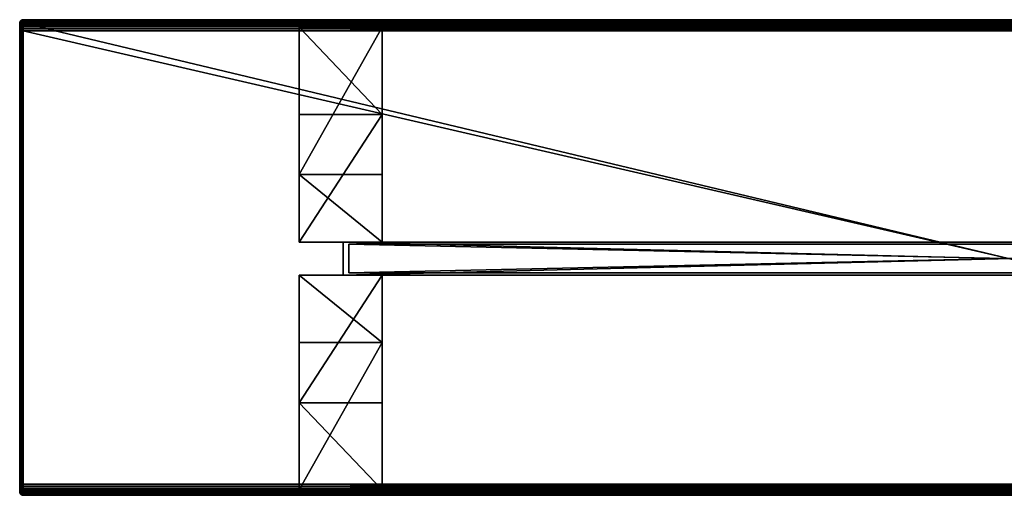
# Model space of a CAD drawing. Header units: inches. Extents: x 1 to 1781, y 221 to 651.
# Tile 1 of 2: x 1 to 891, y 221 to 651. Entities that reach past the tile are written whole.
import ezdxf

# ---------------------------------------------------------------- set-up
doc = ezdxf.new("R2010")
doc.units = ezdxf.units.IN
doc.header["$MEASUREMENT"] = 0
doc.layers.get('0').update_dxf_attribs({"true_color": 0x1c1cb1})

msp = doc.modelspace()

# ---------------------------------------------------------------- meshes
at = {"color": 41, "true_color": 0xe4d699}
mesh = msp.add_polyface(dxfattribs=at)
corners = [(1.14, 649.42, 361.06), (0.92, 648.95, 361.03), (1.11, 649.42, 361.47), (1.41, 649.85, 361.47), (1.24, 649.42, 360.66), (1.03, 648.95, 360.6), (1.44, 649.85, 361.11), (1.78, 650.22, 361.47), (1.39, 649.42, 360.29), (1.19, 648.95, 360.19), (1.52, 649.85, 360.76), (1.8, 650.22, 361.17), (2.21, 650.52, 361.47), (1.6, 649.42, 359.94), (1.43, 648.95, 359.81), (1.66, 649.85, 360.42), (1.87, 650.22, 360.87), (2.23, 650.52, 361.23), (1.87, 649.42, 359.63), (1.71, 648.95, 359.47), (1.85, 649.85, 360.12), (1.99, 650.22, 360.59), (2.28, 650.52, 361), (2.18, 649.42, 359.36), (2.05, 648.95, 359.19), (2.08, 649.85, 359.84), (2.15, 650.22, 360.33), (2.21, 650.52, 388.47), (1.78, 650.22, 388.47), (1.41, 649.85, 388.47), (1.11, 649.42, 388.47), (0.89, 648.95, 361.47), (2.21, 650.37, 390.13), (1.78, 650.08, 390.08), (2.21, 649.94, 391.75), (1.78, 649.66, 391.65), (2.21, 649.23, 393.27), (1.78, 648.97, 393.12), (1.41, 649.71, 390.02), (1.41, 649.31, 391.52), (1.11, 649.29, 389.94), (0.89, 648.95, 388.47)]
mesh.append_faces([[corners[k] for k in face] for face in [(0, 1, 2), (0, 2, 3), (4, 5, 0), (4, 0, 6), (6, 0, 3), (6, 3, 7), (8, 9, 4), (8, 4, 10), (10, 4, 6), (10, 6, 11), (11, 6, 7), (11, 7, 12), (13, 14, 8), (13, 8, 15), (15, 8, 10), (15, 10, 16), (16, 10, 11), (16, 11, 17), (18, 19, 13), (18, 13, 20), (20, 13, 15), (20, 15, 21), (21, 15, 16), (21, 16, 22), (23, 24, 18), (23, 18, 25), (25, 18, 20), (25, 20, 26), (26, 20, 21), (27, 12, 7), (27, 7, 28), (28, 7, 3), (28, 3, 29), (29, 3, 2), (29, 2, 30), (30, 2, 31), (27, 28, 32), (32, 28, 33), (32, 33, 34), (34, 33, 35), (34, 35, 36), (36, 35, 37), (28, 29, 33), (33, 29, 38), (33, 38, 35), (35, 38, 39), (35, 39, 37), (29, 30, 38), (38, 30, 40), (38, 40, 39), (30, 41, 40)]], dxfattribs={"color": 41})
mesh = msp.add_polyface(dxfattribs=at)
corners = [(2.49, 650.52, 360.59), (2.79, 650.74, 361), (2.88, 650.74, 360.86), (3.24, 650.87, 361.23), (2.34, 650.22, 360.1), (2.65, 650.52, 360.41), (2.98, 650.74, 360.74), (2.36, 649.85, 359.61), (2.57, 650.22, 359.91), (2.82, 650.52, 360.25), (3.1, 650.74, 360.64), (2.66, 649.85, 359.42), (2.83, 650.22, 359.75), (3.03, 650.52, 360.13), (3, 649.85, 359.28), (3.11, 650.22, 359.63), (2.23, 650.52, 361.23), (1.8, 650.22, 361.17), (2.21, 650.52, 361.47), (2.68, 650.74, 361.47), (2.28, 650.52, 361), (1.87, 650.22, 360.87), (2.69, 650.74, 361.31), (3.19, 650.87, 361.47), (2.15, 650.22, 360.33), (1.99, 650.22, 360.59), (2.37, 650.52, 360.79), (2.73, 650.74, 361.15), (3.19, 650.87, 361.39), (2.08, 649.85, 359.84), (3.21, 650.87, 361.31), (3.19, 650.87, 388.47), (2.68, 650.74, 388.47), (2.21, 650.52, 388.47), (3.19, 650.72, 390.2), (2.68, 650.59, 390.17), (3.19, 650.27, 391.87), (2.68, 650.15, 391.83), (3.19, 649.54, 393.44), (2.21, 650.37, 390.13), (2.21, 649.94, 391.75), (2.68, 649.42, 393.38)]
mesh.append_faces([[corners[k] for k in face] for face in [(0, 1, 2), (2, 1, 3), (4, 0, 5), (5, 0, 2), (5, 2, 6), (7, 4, 8), (8, 4, 5), (8, 5, 9), (9, 5, 6), (9, 6, 10), (11, 7, 8), (11, 8, 12), (12, 8, 9), (12, 9, 13), (13, 9, 10), (14, 11, 12), (14, 12, 15), (15, 12, 13), (16, 17, 18), (16, 18, 19), (20, 21, 16), (20, 16, 22), (22, 16, 19), (22, 19, 23), (24, 25, 26), (26, 25, 20), (26, 20, 27), (27, 20, 22), (27, 22, 28), (28, 22, 23), (7, 29, 4), (4, 29, 24), (4, 24, 0), (0, 24, 26), (0, 26, 1), (1, 26, 27), (1, 27, 30), (31, 23, 19), (31, 19, 32), (32, 19, 18), (32, 18, 33), (31, 32, 34), (34, 32, 35), (34, 35, 36), (36, 35, 37), (36, 37, 38), (32, 33, 35), (35, 33, 39), (35, 39, 37), (37, 39, 40), (37, 40, 41)]], dxfattribs={"color": 41})
mesh = msp.add_polyface(dxfattribs=at)
corners = [(3.19, 647.92, 358.52), (2.78, 647.92, 358.61), (2.79, 648.44, 358.66), (2.68, 647.92, 358.65), (2.34, 647.92, 358.79), (2.37, 648.44, 358.83), (2.53, 649.42, 359.15), (2.36, 649.85, 359.61), (2.66, 649.85, 359.42), (2.84, 648.95, 358.79), (2.9, 649.42, 359), (3, 649.85, 359.28), (3.27, 648.95, 358.68), (2.21, 647.92, 358.88), (1.97, 648.44, 359.08), (2.05, 648.95, 359.19), (2.43, 648.95, 358.95), (2.18, 649.42, 359.36), (3.24, 648.44, 358.55), (2.08, 649.85, 359.84), (2.21, 223.92, 358.87), (1.94, 647.92, 359.04), (2.68, 223.92, 358.65), (3.19, 223.92, 358.51), (3.19, 649.54, 393.44), (2.68, 650.15, 391.83), (2.68, 649.42, 393.38), (3.19, 648.55, 394.87), (2.68, 648.44, 394.78), (3.19, 647.32, 396.09), (2.68, 647.23, 395.99), (3.19, 645.9, 397.09), (2.68, 645.83, 396.97), (3.19, 644.33, 397.82), (2.68, 644.28, 397.69), (3.19, 642.65, 398.27), (2.68, 642.63, 398.14), (3.19, 640.92, 398.42), (2.68, 640.92, 398.29), (2.21, 649.94, 391.75), (2.21, 649.23, 393.27), (2.21, 648.27, 394.64), (2.21, 647.09, 395.82), (2.21, 645.72, 396.78), (2.21, 644.2, 397.49), (2.21, 642.59, 397.92), (2.21, 640.92, 398.06)]
mesh.append_faces([[corners[k] for k in face] for face in [(0, 1, 2), (3, 4, 5), (6, 7, 8), (9, 6, 10), (10, 6, 8), (10, 8, 11), (12, 9, 10), (4, 13, 5), (5, 13, 14), (5, 14, 15), (1, 3, 2), (2, 3, 5), (2, 5, 16), (16, 5, 15), (16, 15, 17), (18, 2, 9), (9, 2, 16), (9, 16, 6), (6, 16, 17), (6, 17, 7), (7, 17, 19), (20, 21, 13), (13, 4, 22), (22, 4, 3), (3, 1, 23), (24, 25, 26), (24, 26, 27), (27, 26, 28), (27, 28, 29), (29, 28, 30), (29, 30, 31), (31, 30, 32), (31, 32, 33), (33, 32, 34), (33, 34, 35), (35, 34, 36), (35, 36, 37), (37, 36, 38), (26, 39, 40), (26, 40, 28), (28, 40, 41), (28, 41, 30), (30, 41, 42), (30, 42, 32), (32, 42, 43), (32, 43, 34), (34, 43, 44), (34, 44, 36), (36, 44, 45), (36, 45, 38), (38, 45, 46)]], dxfattribs={"color": 41})
mesh = msp.add_polyface(dxfattribs=at)
corners = [(3.21, 650.87, 361.31), (3.24, 650.87, 361.23), (2.79, 650.74, 361), (3.71, 650.92, 361.47), (2.88, 650.74, 360.86), (3.29, 650.87, 361.16), (2.98, 650.74, 360.74), (3.34, 650.87, 361.1), (3.1, 650.74, 360.64), (3.4, 650.87, 361.05), (3.03, 650.52, 360.13), (3.24, 650.74, 360.55), (3.47, 650.87, 361), (3.11, 650.22, 359.63), (3.24, 650.52, 360.04), (3.39, 650.74, 360.49), (3.55, 650.87, 360.97), (3.24, 648.44, 358.55), (2.84, 648.95, 358.79), (3.27, 648.95, 358.68), (2.9, 649.42, 359), (3.3, 649.42, 358.9), (3, 649.85, 359.28), (3.35, 649.85, 359.2), (3.4, 650.22, 359.56), (3.47, 650.52, 359.99), (3.55, 650.74, 360.45), (3.19, 650.87, 361.39), (3.19, 650.87, 361.47), (3.24, 647.92, 358.5), (3.19, 647.92, 358.52), (2.79, 648.44, 358.66), (2.73, 650.74, 361.15), (3.71, 650.22, 359.54), (3.71, 649.85, 359.17), (3.71, 649.42, 358.87), (3.71, 648.95, 358.65), (3.71, 648.44, 358.51), (3.71, 647.92, 358.47), (3.71, 650.92, 388.47), (3.19, 650.87, 388.47), (3.71, 650.77, 390.2), (3.19, 650.72, 390.2), (3.71, 650.32, 391.89), (3.19, 650.27, 391.87), (3.71, 649.58, 393.47), (3.19, 649.54, 393.44), (3.71, 648.58, 394.89), (3.19, 648.55, 394.87), (3.71, 647.35, 396.13), (3.19, 647.32, 396.09), (3.71, 645.92, 397.13), (3.19, 645.9, 397.09)]
mesh.append_faces([[corners[k] for k in face] for face in [(0, 1, 2), (1, 0, 3), (4, 1, 5), (5, 1, 3), (6, 4, 5), (6, 5, 7), (7, 5, 3), (8, 6, 7), (8, 7, 9), (9, 7, 3), (10, 8, 11), (11, 8, 9), (11, 9, 12), (12, 9, 3), (13, 10, 14), (14, 10, 11), (14, 11, 15), (15, 11, 12), (15, 12, 16), (17, 18, 19), (19, 20, 21), (21, 20, 22), (21, 22, 23), (23, 22, 13), (23, 13, 24), (24, 13, 14), (24, 14, 25), (25, 14, 15), (25, 15, 26), (26, 15, 16), (27, 28, 3), (29, 30, 17), (17, 30, 31), (0, 32, 27), (0, 27, 3), (25, 33, 24), (24, 34, 23), (23, 35, 21), (21, 36, 19), (19, 37, 17), (17, 38, 29), (39, 3, 28), (39, 28, 40), (39, 40, 41), (41, 40, 42), (41, 42, 43), (43, 42, 44), (45, 44, 46), (47, 46, 48), (49, 48, 50), (51, 50, 52)]], dxfattribs={"color": 41})
mesh = msp.add_polyface(dxfattribs=at)
corners = [(1777.71, 650.92, 388.47), (3.71, 650.92, 361.47), (3.71, 650.92, 388.47), (1777.71, 230.92, 398.47), (3.71, 640.92, 398.47), (3.71, 230.92, 398.47), (3.71, 647.92, 358.47), (1777.71, 223.92, 358.47), (3.71, 223.92, 358.47), (3.71, 220.92, 388.47), (1777.71, 221.07, 390.2), (3.71, 221.07, 390.2), (1777.71, 221.52, 391.89), (3.71, 221.52, 391.89), (3.55, 650.87, 360.97), (3.47, 650.87, 361), (3.55, 650.74, 360.45), (3.63, 650.87, 360.95), (3.71, 650.87, 360.95), (3.71, 650.74, 360.44), (3.71, 650.52, 359.97), (3.47, 650.52, 359.99), (3.71, 650.22, 359.54), (3.4, 650.22, 359.56), (3.71, 649.85, 359.17), (3.35, 649.85, 359.2), (3.71, 649.42, 358.87), (3.3, 649.42, 358.9), (3.71, 648.95, 358.65), (3.27, 648.95, 358.68), (3.71, 648.44, 358.51), (3.24, 648.44, 358.55), (1777.71, 220.97, 360.95), (3.71, 220.97, 360.95), (3.71, 221.1, 360.44), (3.24, 647.92, 358.5), (3.71, 220.92, 361.47), (3.53, 220.97, 360.98), (3.62, 220.97, 360.95), (3.53, 221.1, 360.46), (3.45, 221.32, 359.99), (3.71, 221.32, 359.97), (3.37, 221.62, 359.57), (3.71, 221.62, 359.54), (3.31, 221.99, 359.2), (3.71, 221.99, 359.17), (3.26, 222.42, 358.91), (3.71, 222.42, 358.87), (3.22, 222.89, 358.69), (3.71, 222.89, 358.65), (3.19, 223.4, 358.56), (3.71, 223.4, 358.51), (3.45, 220.97, 361.02), (3.71, 650.32, 391.89), (3.19, 650.27, 391.87), (3.71, 649.58, 393.47), (3.19, 649.54, 393.44), (3.71, 648.58, 394.89), (3.19, 648.55, 394.87), (3.71, 647.35, 396.13), (3.19, 647.32, 396.09), (3.71, 645.92, 397.13), (3.19, 645.9, 397.09), (3.71, 644.34, 397.86), (3.19, 644.33, 397.82), (3.71, 642.66, 398.31), (3.19, 642.65, 398.27), (3.19, 220.97, 388.47), (3.19, 640.92, 398.42), (3.19, 230.92, 398.42), (3.71, 229.18, 398.31), (3.19, 229.19, 398.27), (3.71, 227.5, 397.86), (3.19, 227.52, 397.82), (3.71, 225.92, 397.13), (3.19, 225.94, 397.09), (3.71, 224.49, 396.13), (3.19, 224.52, 396.09), (3.71, 223.26, 394.89), (3.19, 223.29, 394.87), (3.71, 222.26, 393.47), (3.19, 222.3, 393.44), (3.19, 221.57, 391.87), (3.19, 221.12, 390.2)]
mesh.append_faces([[corners[k] for k in face] for face in [(0, 1, 2), (3, 4, 5), (6, 7, 8), (9, 10, 11), (11, 12, 13), (14, 15, 1), (16, 14, 17), (17, 14, 1), (1, 18, 17), (17, 18, 19), (17, 19, 16), (16, 19, 20), (16, 20, 21), (21, 20, 22), (23, 22, 24), (25, 24, 26), (27, 26, 28), (29, 28, 30), (31, 30, 6), (32, 33, 34), (8, 35, 6), (36, 37, 38), (36, 38, 33), (33, 38, 39), (33, 39, 34), (34, 39, 40), (34, 40, 41), (41, 42, 43), (43, 44, 45), (45, 46, 47), (47, 48, 49), (49, 50, 51), (52, 37, 36), (53, 54, 55), (55, 56, 57), (57, 58, 59), (59, 60, 61), (61, 62, 63), (63, 64, 65), (65, 66, 4), (67, 36, 9), (68, 5, 4), (5, 69, 70), (70, 71, 72), (72, 73, 74), (74, 75, 76), (76, 77, 78), (78, 79, 80), (80, 81, 13), (13, 82, 11), (11, 83, 9)]], dxfattribs={"color": 41})
mesh = msp.add_polyface(dxfattribs=at)
corners = [(3.71, 220.92, 361.47), (1777.71, 220.92, 361.47), (3.71, 220.92, 388.47), (1777.71, 640.92, 398.47), (3.71, 640.92, 398.47), (1777.71, 230.92, 398.47), (1777.71, 647.92, 358.47), (1777.71, 223.92, 358.47), (3.71, 647.92, 358.47), (1777.71, 220.92, 388.47), (1777.71, 221.07, 390.2), (3.71, 221.07, 390.2), (1777.71, 221.52, 391.89), (3.71, 221.52, 391.89), (1777.71, 222.26, 393.47), (3.71, 222.26, 393.47), (1777.71, 223.26, 394.89), (3.71, 223.26, 394.89), (1777.71, 224.49, 396.13), (3.71, 224.49, 396.13), (1777.71, 225.92, 397.13), (3.71, 225.92, 397.13), (1777.71, 227.5, 397.86), (3.71, 227.5, 397.86), (1777.71, 229.18, 398.31), (3.71, 229.18, 398.31), (3.71, 230.92, 398.47), (1777.71, 650.92, 388.47), (3.71, 650.92, 388.47), (3.71, 650.77, 390.2), (1777.71, 650.77, 390.2), (3.71, 650.32, 391.89), (1777.71, 650.32, 391.89), (3.71, 649.58, 393.47), (1777.71, 649.58, 393.47), (3.71, 648.58, 394.89), (1777.71, 648.58, 394.89), (3.71, 647.35, 396.13), (1777.71, 647.35, 396.13), (3.71, 645.92, 397.13), (1777.71, 645.92, 397.13), (3.71, 644.34, 397.86), (1777.71, 644.34, 397.86), (3.71, 642.66, 398.31), (1777.71, 642.66, 398.31), (3.71, 650.92, 361.47), (1777.71, 650.87, 360.95), (3.71, 650.87, 360.95), (1777.71, 650.74, 360.44), (3.71, 650.74, 360.44), (1777.71, 650.52, 359.97), (3.71, 650.52, 359.97), (1777.71, 650.22, 359.54), (3.71, 650.22, 359.54), (1777.71, 649.85, 359.17), (3.71, 649.85, 359.17), (1777.71, 649.42, 358.87), (3.71, 649.42, 358.87), (1777.71, 648.95, 358.65), (3.71, 648.95, 358.65), (1777.71, 648.44, 358.51), (3.71, 648.44, 358.51), (3.71, 220.97, 360.95), (1777.71, 220.97, 360.95), (3.71, 221.1, 360.44), (1777.71, 221.1, 360.44), (3.71, 221.32, 359.97), (1777.71, 221.32, 359.97), (3.71, 221.62, 359.54), (1777.71, 221.62, 359.54), (3.71, 221.99, 359.17), (1777.71, 221.99, 359.17), (3.71, 222.42, 358.87), (1777.71, 222.42, 358.87), (3.71, 222.89, 358.65), (1777.71, 222.89, 358.65), (3.71, 223.4, 358.51), (1777.71, 223.4, 358.51), (3.71, 223.92, 358.47)]
mesh.append_faces([[corners[k] for k in face] for face in [(0, 1, 2), (3, 4, 5), (6, 7, 8), (2, 9, 10), (11, 10, 12), (13, 12, 14), (13, 14, 15), (15, 14, 16), (15, 16, 17), (17, 16, 18), (17, 18, 19), (19, 18, 20), (19, 20, 21), (21, 20, 22), (21, 22, 23), (23, 22, 24), (23, 24, 25), (25, 24, 5), (25, 5, 26), (27, 28, 29), (27, 29, 30), (30, 29, 31), (30, 31, 32), (32, 31, 33), (32, 33, 34), (34, 33, 35), (34, 35, 36), (36, 35, 37), (38, 37, 39), (40, 39, 41), (42, 41, 43), (44, 43, 4), (44, 4, 3), (45, 46, 47), (47, 48, 49), (49, 50, 51), (51, 52, 53), (53, 54, 55), (55, 56, 57), (57, 58, 59), (59, 60, 61), (61, 6, 8), (1, 0, 62), (63, 64, 65), (65, 64, 66), (67, 66, 68), (69, 68, 70), (71, 70, 72), (73, 72, 74), (75, 74, 76), (77, 76, 78)]], dxfattribs={"color": 41})
mesh = msp.add_polyface(dxfattribs=at)
corners = [(3.71, 220.92, 388.47), (1777.71, 220.92, 361.47), (1777.71, 220.92, 388.47), (1777.71, 650.92, 361.47), (3.71, 650.92, 361.47), (1777.71, 650.92, 388.47), (1777.71, 648.58, 394.89), (3.71, 647.35, 396.13), (1777.71, 647.35, 396.13), (3.71, 645.92, 397.13), (1777.71, 645.92, 397.13), (3.71, 644.34, 397.86), (1777.71, 644.34, 397.86), (3.71, 642.66, 398.31), (1777.71, 642.66, 398.31), (1777.94, 650.87, 361), (1777.87, 650.87, 360.97), (1778.15, 648.95, 358.68), (1777.71, 648.95, 358.65), (1777.71, 649.42, 358.87), (1777.71, 648.44, 358.51), (1778.17, 648.44, 358.55), (1777.71, 647.92, 358.47), (1778.18, 647.92, 358.5), (1778.11, 649.42, 358.9), (1777.71, 649.85, 359.17), (1778.07, 649.85, 359.2), (1777.71, 650.22, 359.54), (1778.01, 650.22, 359.56), (1777.71, 650.52, 359.97), (1777.94, 650.52, 359.99), (1777.71, 650.74, 360.44), (1777.87, 650.74, 360.45), (1777.71, 650.87, 360.95), (1777.79, 650.87, 360.95), (3.71, 650.87, 360.95), (3.71, 650.74, 360.44), (3.71, 650.52, 359.97), (3.71, 650.22, 359.54), (3.71, 649.85, 359.17), (3.71, 649.42, 358.87), (3.71, 648.95, 358.65), (3.71, 648.44, 358.51), (1778.17, 223.4, 358.55), (1777.71, 223.4, 358.51), (1777.71, 223.92, 358.47), (1778.15, 222.89, 358.68), (1777.71, 222.89, 358.65), (1778.11, 222.42, 358.9), (1777.71, 222.42, 358.87), (1778.07, 221.99, 359.2), (1777.71, 221.99, 359.17), (1778.01, 221.62, 359.56), (1777.71, 221.62, 359.54), (1777.94, 221.32, 359.99), (1777.71, 221.32, 359.97), (1777.87, 221.1, 360.45), (1777.71, 221.1, 360.44), (1777.71, 220.97, 360.95), (1777.79, 220.97, 360.95), (1777.87, 220.97, 360.97), (1777.94, 220.97, 361), (3.71, 220.97, 360.95), (3.71, 221.32, 359.97), (3.71, 221.62, 359.54), (3.71, 221.99, 359.17), (3.71, 222.42, 358.87), (3.71, 222.89, 358.65), (3.71, 223.4, 358.51), (3.71, 223.92, 358.47)]
mesh.append_faces([[corners[k] for k in face] for face in [(0, 1, 2), (3, 4, 5), (6, 7, 8), (8, 9, 10), (10, 11, 12), (12, 13, 14), (15, 16, 3), (17, 18, 19), (20, 18, 21), (22, 20, 23), (24, 19, 25), (26, 25, 27), (28, 27, 29), (30, 29, 31), (32, 30, 31), (32, 31, 33), (34, 32, 33), (34, 33, 3), (16, 34, 3), (4, 3, 33), (35, 33, 31), (36, 31, 29), (37, 29, 27), (38, 27, 25), (39, 25, 19), (40, 19, 18), (41, 18, 20), (42, 20, 22), (43, 44, 45), (46, 47, 44), (48, 49, 47), (50, 51, 49), (52, 53, 51), (54, 55, 53), (56, 57, 55), (1, 58, 59), (59, 58, 57), (57, 56, 59), (59, 56, 60), (59, 60, 1), (55, 54, 56), (60, 61, 1), (1, 62, 58), (57, 63, 55), (55, 64, 53), (53, 65, 51), (51, 66, 49), (49, 67, 47), (47, 68, 44), (44, 69, 45)]], dxfattribs={"color": 41})
mesh = msp.add_polyface(dxfattribs=at)
corners = [(0.92, 648.95, 361.03), (0.89, 648.95, 361.47), (1.11, 649.42, 361.47), (0.75, 648.44, 361.47), (0.79, 648.44, 361), (0.9, 648.44, 360.55), (0.74, 647.92, 361), (0.76, 647.92, 360.95), (1.07, 648.44, 360.13), (0.89, 647.92, 360.44), (1.03, 648.95, 360.6), (1.14, 649.42, 361.06), (1.32, 648.44, 359.73), (1.12, 647.92, 359.97), (1.19, 648.95, 360.19), (1.24, 649.42, 360.66), (1.59, 647.92, 359.35), (1.42, 647.92, 359.54), (1.62, 648.44, 359.38), (1.43, 648.95, 359.81), (1.39, 649.42, 360.29), (1.94, 647.92, 359.04), (1.78, 647.92, 359.18), (1.97, 648.44, 359.08), (1.71, 648.95, 359.47), (1.6, 649.42, 359.94), (2.05, 648.95, 359.19), (1.87, 649.42, 359.63), (1.11, 649.42, 388.47), (0.89, 648.95, 388.47), (0.75, 648.44, 388.47), (0.71, 647.92, 361.47), (0.71, 647.92, 388.47), (2.21, 649.23, 393.27), (1.78, 648.97, 393.12), (2.21, 648.27, 394.64), (1.78, 648.04, 394.44), (1.41, 649.31, 391.52), (1.41, 648.65, 392.93), (1.41, 647.76, 394.21), (1.11, 649.29, 389.94), (1.11, 648.91, 391.37), (1.11, 648.28, 392.72), (0.89, 648.82, 389.86), (0.89, 648.46, 391.21), (0.89, 647.87, 392.48), (0.75, 648.33, 389.77), (0.75, 647.99, 391.04)]
mesh.append_faces([[corners[k] for k in face] for face in [(0, 1, 2), (3, 1, 4), (4, 1, 0), (4, 0, 5), (6, 3, 4), (7, 4, 5), (8, 9, 5), (8, 5, 10), (10, 5, 0), (10, 0, 11), (12, 13, 8), (12, 8, 14), (14, 8, 10), (14, 10, 15), (16, 17, 18), (18, 17, 12), (18, 12, 19), (19, 12, 14), (19, 14, 20), (21, 22, 23), (23, 22, 18), (23, 18, 24), (24, 18, 19), (24, 19, 25), (26, 23, 24), (26, 24, 27), (28, 1, 29), (29, 1, 3), (29, 3, 30), (30, 3, 31), (30, 31, 32), (33, 34, 35), (35, 34, 36), (34, 37, 38), (34, 38, 36), (36, 38, 39), (37, 40, 41), (37, 41, 38), (38, 41, 42), (38, 42, 39), (40, 29, 43), (40, 43, 41), (41, 43, 44), (41, 44, 42), (42, 44, 45), (29, 30, 43), (43, 30, 46), (43, 46, 44), (44, 46, 47), (44, 47, 45), (30, 32, 46)]], dxfattribs={"color": 41})
mesh = msp.add_polyface(dxfattribs=at)
corners = [(0.71, 647.92, 361.47), (0.71, 640.92, 395.47), (0.71, 647.92, 388.47), (0.71, 647.81, 389.68), (0.71, 647.5, 390.86), (0.71, 646.98, 391.97), (0.71, 644.42, 394.53), (0.71, 646.28, 392.97), (0.71, 645.42, 393.83), (2.21, 647.92, 358.88), (1.94, 647.92, 359.04), (1.97, 648.44, 359.08), (1.78, 647.92, 359.18), (1.59, 647.92, 359.35), (1.62, 648.44, 359.38), (1.42, 647.92, 359.54), (1.28, 647.92, 359.7), (1.32, 648.44, 359.73), (1.12, 647.92, 359.97), (1.03, 647.92, 360.1), (1.07, 648.44, 360.13), (0.75, 648.44, 361.47), (0.74, 647.92, 361), (0.79, 648.44, 361), (0.76, 647.92, 360.95), (0.9, 648.44, 360.55), (0.85, 647.92, 360.54), (0.89, 647.92, 360.44), (2.21, 648.27, 394.64), (1.78, 648.04, 394.44), (2.21, 647.09, 395.82), (1.78, 646.9, 395.59), (2.21, 645.72, 396.78), (1.78, 645.57, 396.52), (2.21, 644.2, 397.49), (1.41, 647.76, 394.21), (1.41, 646.66, 395.31), (1.41, 645.38, 396.2), (1.11, 648.28, 392.72), (1.11, 647.43, 393.93), (1.11, 646.38, 394.98), (1.11, 645.17, 395.83), (0.89, 647.87, 392.48), (0.89, 647.07, 393.63), (0.89, 646.08, 394.62), (0.89, 644.93, 395.42), (0.75, 647.99, 391.04), (0.75, 647.43, 392.23), (0.75, 646.68, 393.3), (0.75, 645.75, 394.23), (0.75, 648.33, 389.77), (0.75, 644.68, 394.98)]
mesh.append_faces([[corners[k] for k in face] for face in [(0, 1, 2), (2, 1, 3), (1, 4, 3), (5, 6, 7), (7, 6, 8), (9, 10, 11), (12, 13, 14), (15, 16, 17), (18, 19, 20), (0, 21, 22), (22, 23, 24), (24, 25, 26), (26, 25, 27), (19, 27, 20), (16, 18, 17), (28, 29, 30), (30, 29, 31), (30, 31, 32), (32, 31, 33), (32, 33, 34), (29, 35, 31), (31, 35, 36), (31, 36, 33), (33, 36, 37), (35, 38, 39), (35, 39, 36), (36, 39, 40), (36, 40, 37), (37, 40, 41), (38, 42, 39), (39, 42, 43), (39, 43, 40), (40, 43, 44), (40, 44, 41), (41, 44, 45), (42, 46, 47), (42, 47, 43), (43, 47, 48), (43, 48, 44), (44, 48, 49), (44, 49, 45), (50, 2, 3), (50, 3, 46), (46, 3, 4), (46, 4, 47), (47, 4, 5), (47, 5, 48), (48, 5, 7), (48, 7, 49), (49, 7, 8), (49, 8, 51)]], dxfattribs={"color": 41})
mesh = msp.add_polyface(dxfattribs=at)
corners = [(0.71, 223.92, 361.47), (0.71, 230.92, 395.47), (0.71, 647.92, 361.47), (0.71, 226.42, 393.83), (0.71, 227.42, 394.53), (0.71, 228.53, 395.04), (0.71, 229.7, 395.36), (0.74, 647.92, 361), (0.75, 223.92, 360.95), (0.76, 647.92, 360.95), (0.85, 647.92, 360.54), (0.89, 223.92, 360.44), (1.03, 647.92, 360.1), (1.11, 223.92, 359.97), (1.28, 647.92, 359.7), (1.41, 223.92, 359.54), (1.59, 647.92, 359.35), (1.78, 223.92, 359.17), (1.78, 647.92, 359.18), (2.21, 223.92, 358.87), (0.71, 640.92, 395.47), (0.75, 230.92, 395.99), (0.75, 640.92, 395.99), (0.89, 230.92, 396.49), (0.89, 640.92, 396.49), (1.11, 230.92, 396.97), (1.11, 640.92, 396.97), (1.41, 230.92, 397.4), (1.41, 640.92, 397.4), (1.78, 230.92, 397.76), (1.78, 640.92, 397.76), (2.21, 230.92, 398.06), (2.21, 640.92, 398.06), (2.21, 229.25, 397.92), (1.78, 229.31, 397.62), (2.21, 227.64, 397.49), (1.78, 227.74, 397.2), (1.41, 229.37, 397.26), (1.41, 227.87, 396.86), (1.11, 229.44, 396.84), (1.11, 228.01, 396.45), (0.89, 229.53, 396.37), (0.89, 228.18, 396.01), (0.75, 229.61, 395.87), (0.75, 228.35, 395.53), (0.89, 226.91, 395.42), (0.75, 227.16, 394.98)]
mesh.append_faces([[corners[k] for k in face] for face in [(0, 1, 2), (3, 4, 1), (1, 4, 5), (1, 5, 6), (2, 7, 0), (0, 7, 8), (7, 9, 8), (8, 9, 10), (8, 10, 11), (11, 12, 13), (13, 14, 15), (15, 16, 17), (17, 18, 19), (20, 1, 21), (20, 21, 22), (22, 21, 23), (22, 23, 24), (24, 23, 25), (24, 25, 26), (26, 25, 27), (26, 27, 28), (28, 27, 29), (28, 29, 30), (30, 29, 31), (30, 31, 32), (31, 29, 33), (33, 29, 34), (33, 34, 35), (35, 34, 36), (29, 27, 34), (34, 27, 37), (34, 37, 36), (36, 37, 38), (27, 25, 37), (37, 25, 39), (37, 39, 38), (38, 39, 40), (25, 23, 39), (39, 23, 41), (39, 41, 40), (40, 41, 42), (23, 21, 41), (41, 21, 43), (41, 43, 42), (42, 43, 44), (42, 44, 45), (21, 1, 43), (43, 1, 6), (43, 6, 44), (44, 6, 5), (44, 5, 46)]], dxfattribs={"color": 41})
mesh = msp.add_polyface(dxfattribs=at)
corners = [(0.71, 647.92, 361.47), (0.71, 230.92, 395.47), (0.71, 640.92, 395.47), (0.71, 642.14, 395.36), (0.71, 646.98, 391.97), (0.71, 647.5, 390.86), (0.71, 643.31, 395.04), (0.71, 644.42, 394.53), (0.85, 647.92, 360.54), (0.89, 647.92, 360.44), (0.89, 223.92, 360.44), (1.03, 647.92, 360.1), (1.12, 647.92, 359.97), (1.11, 223.92, 359.97), (1.28, 647.92, 359.7), (1.42, 647.92, 359.54), (1.41, 223.92, 359.54), (1.59, 647.92, 359.35), (1.78, 223.92, 359.17), (1.78, 647.92, 359.18), (1.94, 647.92, 359.04), (2.21, 223.92, 358.87), (2.21, 644.2, 397.49), (1.78, 645.57, 396.52), (1.78, 644.1, 397.2), (2.21, 642.59, 397.92), (1.78, 642.54, 397.62), (2.21, 640.92, 398.06), (1.78, 640.92, 397.76), (1.41, 645.38, 396.2), (1.41, 643.97, 396.86), (1.41, 642.47, 397.26), (1.41, 640.92, 397.4), (1.11, 645.17, 395.83), (1.11, 643.83, 396.45), (1.11, 642.4, 396.84), (1.11, 640.92, 396.97), (0.89, 644.93, 395.42), (0.89, 643.67, 396.01), (0.89, 642.31, 396.37), (0.89, 640.92, 396.49), (0.75, 645.75, 394.23), (0.75, 644.68, 394.98), (0.75, 643.49, 395.53), (0.75, 642.23, 395.87), (0.75, 640.92, 395.99), (0.71, 645.42, 393.83)]
mesh.append_faces([[corners[k] for k in face] for face in [(0, 1, 2), (3, 4, 2), (2, 4, 5), (3, 6, 4), (4, 6, 7), (8, 9, 10), (10, 9, 11), (11, 12, 13), (13, 12, 14), (14, 15, 16), (16, 15, 17), (18, 17, 19), (19, 20, 21), (22, 23, 24), (22, 24, 25), (25, 24, 26), (25, 26, 27), (27, 26, 28), (23, 29, 24), (24, 29, 30), (24, 30, 26), (26, 30, 31), (26, 31, 28), (28, 31, 32), (29, 33, 30), (30, 33, 34), (30, 34, 31), (31, 34, 35), (31, 35, 32), (32, 35, 36), (33, 37, 34), (34, 37, 38), (34, 38, 35), (35, 38, 39), (35, 39, 36), (36, 39, 40), (37, 41, 42), (37, 42, 38), (38, 42, 43), (38, 43, 39), (39, 43, 44), (39, 44, 40), (40, 44, 45), (42, 46, 7), (42, 7, 43), (43, 7, 6), (43, 6, 44), (44, 6, 3), (44, 3, 45), (45, 3, 2)]], dxfattribs={"color": 41})
mesh = msp.add_polyface(dxfattribs=at)
corners = [(2.21, 223.92, 358.87), (2.21, 647.92, 358.88), (2.68, 223.92, 358.65), (2.68, 647.92, 358.65), (3.19, 223.92, 358.51), (2.56, 221.99, 359.48), (2.23, 221.99, 359.71), (2.04, 222.42, 359.48), (2.41, 222.42, 359.22), (1.89, 222.89, 359.31), (2.3, 222.89, 359.03), (1.81, 223.4, 359.2), (2.23, 223.4, 358.91), (1.78, 223.92, 359.17), (2.92, 221.99, 359.31), (2.82, 222.42, 359.03), (2.74, 222.89, 358.82), (2.7, 223.4, 358.69), (3.31, 221.99, 359.2), (3.26, 222.42, 358.91), (3.22, 222.89, 358.69), (3.19, 223.4, 358.56), (2.21, 640.92, 398.06), (2.21, 230.92, 398.06), (2.68, 230.92, 398.29), (2.68, 640.92, 398.29), (3.19, 230.92, 398.42), (3.19, 640.92, 398.42), (3.19, 229.19, 398.27), (2.68, 229.22, 398.14), (3.19, 227.52, 397.82), (2.68, 227.56, 397.69), (3.19, 225.94, 397.09), (2.68, 226.01, 396.97), (3.19, 224.52, 396.09), (2.68, 224.61, 395.99), (3.19, 223.29, 394.87), (2.68, 223.4, 394.78), (3.19, 222.3, 393.44), (2.68, 222.42, 393.38), (3.19, 221.57, 391.87), (2.21, 229.25, 397.92), (2.21, 227.64, 397.49), (2.21, 226.12, 396.78), (2.21, 224.75, 395.82), (2.21, 223.57, 394.64), (2.21, 222.61, 393.27), (2.68, 221.69, 391.83)]
mesh.append_faces([[corners[k] for k in face] for face in [(0, 1, 2), (2, 3, 4), (5, 6, 7), (5, 7, 8), (8, 7, 9), (8, 9, 10), (10, 11, 12), (12, 13, 0), (14, 5, 8), (14, 8, 15), (15, 8, 10), (15, 10, 16), (16, 10, 12), (16, 12, 17), (17, 12, 0), (17, 0, 2), (18, 14, 15), (19, 15, 16), (20, 16, 17), (21, 17, 2), (21, 2, 4), (22, 23, 24), (22, 24, 25), (25, 24, 26), (25, 26, 27), (26, 24, 28), (28, 24, 29), (28, 29, 30), (30, 29, 31), (30, 31, 32), (32, 31, 33), (32, 33, 34), (34, 33, 35), (34, 35, 36), (36, 35, 37), (36, 37, 38), (38, 37, 39), (38, 39, 40), (24, 23, 29), (29, 23, 41), (29, 41, 31), (31, 41, 42), (31, 42, 33), (33, 42, 43), (33, 43, 35), (35, 43, 44), (35, 44, 37), (37, 44, 45), (37, 45, 39), (39, 45, 46), (39, 46, 47)]], dxfattribs={"color": 41})
mesh = msp.add_polyface(dxfattribs=at)
corners = [(3.19, 223.92, 358.51), (2.78, 647.92, 358.61), (3.19, 647.92, 358.52), (3.71, 223.92, 358.47), (3.24, 647.92, 358.5), (3.53, 220.97, 360.98), (3.19, 221.1, 360.58), (3.36, 221.1, 360.5), (2.96, 221.32, 360.17), (3.19, 221.32, 360.06), (3.71, 220.92, 361.47), (3.19, 220.97, 361.47), (3.19, 220.97, 361.38), (3.22, 220.97, 361.29), (2.74, 221.1, 361.12), (3.26, 220.97, 361.21), (2.82, 221.1, 360.95), (3.31, 220.97, 361.13), (2.92, 221.1, 360.81), (3.37, 220.97, 361.07), (3.05, 221.1, 360.68), (3.45, 220.97, 361.02), (3.62, 220.97, 360.95), (3.53, 221.1, 360.46), (3.45, 221.32, 359.99), (3.05, 221.62, 359.65), (3.37, 221.62, 359.57), (2.92, 221.99, 359.31), (3.31, 221.99, 359.2), (2.82, 222.42, 359.03), (3.26, 222.42, 358.91), (2.74, 222.89, 358.82), (3.22, 222.89, 358.69), (2.7, 223.4, 358.69), (3.19, 223.4, 358.56), (3.71, 221.32, 359.97), (3.71, 221.62, 359.54), (3.71, 221.99, 359.17), (3.71, 222.42, 358.87), (3.71, 222.89, 358.65), (3.71, 223.4, 358.51), (3.71, 644.34, 397.86), (3.19, 645.9, 397.09), (3.19, 644.33, 397.82), (3.71, 642.66, 398.31), (3.19, 642.65, 398.27), (3.71, 640.92, 398.47), (3.19, 640.92, 398.42), (3.19, 220.97, 388.47), (3.19, 230.92, 398.42), (3.71, 230.92, 398.47), (3.71, 229.18, 398.31), (3.19, 229.19, 398.27), (3.71, 227.5, 397.86), (3.19, 227.52, 397.82), (3.71, 225.92, 397.13), (3.19, 225.94, 397.09), (3.71, 224.49, 396.13), (3.19, 224.52, 396.09), (3.71, 223.26, 394.89), (3.19, 223.29, 394.87), (3.71, 222.26, 393.47), (3.19, 222.3, 393.44), (3.71, 221.52, 391.89), (3.19, 221.57, 391.87), (3.71, 221.07, 390.2), (3.19, 221.12, 390.2), (3.71, 220.92, 388.47)]
mesh.append_faces([[corners[k] for k in face] for face in [(0, 1, 2), (0, 2, 3), (3, 2, 4), (5, 6, 7), (7, 6, 8), (7, 8, 9), (10, 11, 12), (12, 13, 10), (13, 14, 15), (13, 15, 10), (15, 16, 17), (15, 17, 10), (17, 18, 19), (17, 19, 10), (18, 20, 19), (19, 20, 21), (19, 21, 10), (22, 5, 7), (22, 7, 23), (23, 7, 9), (23, 9, 24), (24, 9, 25), (24, 25, 26), (26, 25, 27), (26, 27, 28), (28, 29, 30), (30, 31, 32), (32, 33, 34), (35, 24, 26), (36, 26, 28), (37, 28, 30), (38, 30, 32), (39, 32, 34), (40, 34, 0), (40, 0, 3), (20, 6, 21), (21, 6, 5), (41, 42, 43), (44, 43, 45), (46, 45, 47), (48, 11, 10), (47, 49, 50), (51, 49, 52), (53, 52, 54), (55, 54, 56), (57, 56, 58), (59, 58, 60), (61, 60, 62), (63, 62, 64), (65, 64, 66), (67, 66, 48)]], dxfattribs={"color": 41})
at = {"color": 73, "true_color": 0x8fe057}
mesh = msp.add_polyface(dxfattribs=at)
corners = [(328.21, 510.88, 358.47), (328.21, 644.09, -51.53), (253.21, 510.88, 358.47), (253.21, 644.09, -51.53), (328.21, 565.24, -51.53), (328.21, 449.92, 303.37), (328.21, 449.92, 358.47), (253.21, 565.24, -51.53), (253.21, 449.92, 303.37), (253.21, 449.92, 358.47)]
mesh.append_faces([[corners[k] for k in face] for face in [(0, 1, 2), (2, 1, 3), (4, 1, 5), (5, 1, 0), (5, 0, 6), (7, 4, 8), (8, 4, 5), (9, 2, 8), (8, 2, 3), (8, 3, 7), (7, 3, 4), (4, 3, 1), (0, 2, 6), (6, 2, 9), (6, 9, 5), (5, 9, 8)]], dxfattribs={"color": 73})
at = {"color": 134, "true_color": 0x1c95b1}
mesh = msp.add_polyface(dxfattribs=at)
corners = [(1489.21, 419.92, 358.47), (1489.21, 419.92, 298.47), (1489.21, 449.92, 358.47), (1489.21, 449.92, 298.47), (293.21, 419.92, 298.47), (293.21, 419.92, 358.47), (293.21, 449.92, 298.47), (293.21, 449.92, 358.47), (298.21, 447.92, 300.47), (298.21, 447.92, 356.47), (298.21, 421.92, 300.47), (298.21, 421.92, 356.47), (1484.21, 421.92, 356.47), (1484.21, 447.92, 356.47), (1484.21, 447.92, 300.47), (1484.21, 421.92, 300.47)]
mesh.append_faces([[corners[k] for k in face] for face in [(0, 1, 2), (2, 1, 3), (4, 5, 6), (6, 5, 7), (7, 2, 6), (6, 2, 3), (5, 0, 7), (7, 0, 2), (4, 1, 5), (5, 1, 0), (6, 3, 4), (4, 3, 1), (8, 9, 10), (10, 9, 11), (12, 11, 13), (13, 11, 9), (13, 9, 14), (14, 9, 8), (14, 8, 15), (15, 8, 10), (15, 10, 12), (12, 10, 11), (13, 14, 12), (12, 14, 15)]], dxfattribs={"color": 134})
mesh = msp.add_polyface(dxfattribs=at)
corners = [(253.21, 358.96, 358.47), (253.21, 225.75, -51.53), (328.21, 358.96, 358.47), (328.21, 225.75, -51.53), (253.21, 304.61, -51.53), (253.21, 419.92, 303.37), (253.21, 419.92, 358.47), (328.21, 304.61, -51.53), (328.21, 419.92, 303.37), (328.21, 419.92, 358.47)]
mesh.append_faces([[corners[k] for k in face] for face in [(0, 1, 2), (2, 1, 3), (4, 1, 5), (5, 1, 0), (5, 0, 6), (7, 4, 8), (8, 4, 5), (9, 2, 8), (8, 2, 3), (8, 3, 7), (7, 3, 4), (4, 3, 1), (0, 2, 6), (6, 2, 9), (6, 9, 5), (5, 9, 8)]], dxfattribs={"color": 134})
at = {"color": 41, "true_color": 0xe4d699}
mesh = msp.add_polyface(dxfattribs=at)
corners = [(0.71, 223.92, 361.47), (0.71, 223.92, 388.47), (0.71, 230.92, 395.47), (0.71, 224.03, 389.68), (0.71, 224.34, 390.86), (0.71, 224.86, 391.97), (0.71, 225.56, 392.97), (0.71, 226.42, 393.83), (2.21, 227.64, 397.49), (1.78, 227.74, 397.2), (2.21, 226.12, 396.78), (1.78, 226.27, 396.52), (2.21, 224.75, 395.82), (1.78, 224.94, 395.59), (2.21, 223.57, 394.64), (1.78, 223.8, 394.44), (1.41, 227.87, 396.86), (1.41, 226.46, 396.2), (1.41, 225.18, 395.31), (1.41, 224.08, 394.21), (1.11, 228.01, 396.45), (1.11, 226.67, 395.83), (1.11, 225.46, 394.98), (1.11, 224.41, 393.93), (0.89, 228.18, 396.01), (0.89, 226.91, 395.42), (0.89, 225.76, 394.62), (0.89, 224.77, 393.63), (1.11, 223.56, 392.72), (0.89, 223.97, 392.48), (0.75, 228.35, 395.53), (0.75, 227.16, 394.98), (0.75, 226.09, 394.23), (0.75, 225.16, 393.3), (0.75, 224.41, 392.23), (0.89, 223.38, 391.21), (0.71, 228.53, 395.04), (0.71, 227.42, 394.53), (0.75, 223.85, 391.04), (0.75, 223.51, 389.77)]
mesh.append_faces([[corners[k] for k in face] for face in [(0, 1, 2), (2, 1, 3), (2, 3, 4), (4, 5, 2), (2, 5, 6), (2, 6, 7), (8, 9, 10), (10, 9, 11), (10, 11, 12), (12, 11, 13), (12, 13, 14), (14, 13, 15), (9, 16, 11), (11, 16, 17), (11, 17, 13), (13, 17, 18), (13, 18, 15), (15, 18, 19), (16, 20, 17), (17, 20, 21), (17, 21, 18), (18, 21, 22), (18, 22, 19), (19, 22, 23), (20, 24, 21), (21, 24, 25), (21, 25, 22), (22, 25, 26), (22, 26, 23), (23, 26, 27), (23, 27, 28), (28, 27, 29), (25, 30, 31), (25, 31, 26), (26, 31, 32), (26, 32, 27), (27, 32, 33), (27, 33, 29), (29, 33, 34), (29, 34, 35), (31, 36, 37), (31, 37, 32), (32, 37, 7), (32, 7, 33), (33, 7, 6), (33, 6, 34), (34, 6, 5), (34, 5, 38), (38, 5, 4), (38, 4, 39), (39, 4, 3)]], dxfattribs={"color": 41})
mesh = msp.add_polyface(dxfattribs=at)
corners = [(0.71, 223.92, 361.47), (0.75, 223.92, 360.95), (0.8, 223.4, 360.95), (0.75, 223.4, 361.47), (0.93, 222.89, 360.98), (0.89, 222.89, 361.47), (1.06, 222.89, 360.5), (0.93, 223.4, 360.46), (0.89, 223.92, 360.44), (1.27, 222.89, 360.06), (1.15, 223.4, 359.99), (1.11, 223.92, 359.97), (1.72, 222.42, 359.8), (1.55, 222.89, 359.65), (1.44, 223.4, 359.57), (1.41, 223.92, 359.54), (2.04, 222.42, 359.48), (1.89, 222.89, 359.31), (1.81, 223.4, 359.2), (1.78, 223.92, 359.17), (2.3, 222.89, 359.03), (2.23, 223.4, 358.91), (1.15, 222.42, 361.02), (0.71, 223.92, 388.47), (0.75, 223.4, 388.47), (0.89, 222.89, 388.47), (1.11, 222.42, 361.47), (2.21, 223.57, 394.64), (1.78, 223.8, 394.44), (2.21, 222.61, 393.27), (1.78, 222.87, 393.12), (1.41, 224.08, 394.21), (1.41, 223.19, 392.93), (1.78, 222.18, 391.65), (1.11, 224.41, 393.93), (1.11, 223.56, 392.72), (1.41, 222.53, 391.52), (1.11, 222.93, 391.37), (0.89, 223.97, 392.48), (0.89, 223.38, 391.21), (1.11, 222.55, 389.94), (0.89, 223.02, 389.86), (1.11, 222.42, 388.47), (0.75, 224.41, 392.23), (0.75, 223.85, 391.04), (0.75, 223.51, 389.77), (0.71, 224.03, 389.68)]
mesh.append_faces([[corners[k] for k in face] for face in [(0, 1, 2), (0, 2, 3), (3, 2, 4), (3, 4, 5), (6, 4, 2), (6, 2, 7), (7, 2, 1), (7, 1, 8), (9, 6, 7), (9, 7, 10), (10, 7, 8), (10, 8, 11), (12, 9, 13), (13, 9, 10), (13, 10, 14), (14, 10, 11), (14, 11, 15), (16, 13, 17), (17, 13, 14), (17, 14, 18), (18, 14, 15), (18, 15, 19), (20, 17, 18), (21, 18, 19), (5, 4, 22), (23, 0, 3), (23, 3, 24), (24, 3, 5), (24, 5, 25), (25, 5, 26), (27, 28, 29), (29, 28, 30), (28, 31, 30), (30, 31, 32), (30, 32, 33), (31, 34, 32), (32, 34, 35), (32, 35, 36), (36, 35, 37), (35, 38, 37), (37, 38, 39), (37, 39, 40), (40, 39, 41), (42, 41, 25), (39, 43, 44), (39, 44, 41), (41, 44, 45), (41, 45, 25), (25, 45, 24), (45, 46, 24), (24, 46, 23)]], dxfattribs={"color": 41})
mesh = msp.add_polyface(dxfattribs=at)
corners = [(1.27, 222.42, 360.58), (0.93, 222.89, 360.98), (1.06, 222.89, 360.5), (1.15, 222.42, 361.02), (1.11, 222.42, 361.47), (0.89, 222.89, 361.47), (1.72, 221.99, 360.32), (1.46, 222.42, 360.17), (1.27, 222.89, 360.06), (1.44, 221.99, 361.07), (1.41, 221.99, 361.47), (2.23, 221.62, 360.23), (1.95, 221.99, 359.99), (1.72, 222.42, 359.8), (1.81, 221.62, 361.13), (1.78, 221.62, 361.47), (2.23, 221.99, 359.71), (2.04, 222.42, 359.48), (1.55, 222.89, 359.65), (2.23, 221.32, 361.21), (1.89, 221.62, 360.81), (2.3, 221.32, 360.95), (1.55, 221.99, 360.68), (2.04, 221.62, 360.5), (0.89, 222.89, 388.47), (1.11, 222.42, 388.47), (1.41, 221.99, 388.47), (1.78, 221.62, 388.47), (2.21, 221.32, 361.47), (2.21, 221.32, 388.47), (2.21, 222.61, 393.27), (1.78, 222.87, 393.12), (2.21, 221.9, 391.75), (1.78, 222.18, 391.65), (2.21, 221.47, 390.13), (1.78, 221.76, 390.08), (1.41, 223.19, 392.93), (1.41, 222.53, 391.52), (1.41, 222.13, 390.02), (1.11, 222.93, 391.37), (1.11, 222.55, 389.94), (0.89, 223.02, 389.86)]
mesh.append_faces([[corners[k] for k in face] for face in [(0, 1, 2), (3, 4, 5), (6, 0, 7), (7, 0, 2), (7, 2, 8), (9, 10, 4), (11, 6, 12), (12, 6, 7), (12, 7, 13), (13, 7, 8), (14, 15, 10), (16, 12, 13), (16, 13, 17), (17, 13, 18), (15, 14, 19), (10, 9, 14), (14, 9, 20), (14, 20, 21), (4, 3, 9), (9, 3, 22), (9, 22, 20), (20, 22, 23), (3, 1, 0), (3, 0, 22), (22, 0, 6), (22, 6, 23), (23, 6, 11), (24, 4, 25), (25, 4, 10), (25, 10, 26), (26, 10, 15), (26, 15, 27), (27, 15, 28), (27, 28, 29), (30, 31, 32), (32, 31, 33), (32, 33, 34), (34, 33, 35), (34, 35, 29), (29, 35, 27), (33, 36, 37), (33, 37, 35), (35, 37, 38), (35, 38, 27), (27, 38, 26), (37, 39, 38), (38, 39, 40), (38, 40, 26), (26, 40, 25), (40, 41, 25)]], dxfattribs={"color": 41})
mesh = msp.add_polyface(dxfattribs=at)
corners = [(2.74, 221.32, 360.32), (2.23, 221.62, 360.23), (2.47, 221.62, 359.99), (1.95, 221.99, 359.99), (2.23, 221.99, 359.71), (2.23, 221.32, 361.21), (2.21, 221.32, 361.47), (1.78, 221.62, 361.47), (3.19, 221.1, 360.58), (2.96, 221.32, 360.17), (2.74, 221.62, 359.8), (2.56, 221.99, 359.48), (2.7, 221.1, 361.29), (2.68, 221.1, 361.47), (3.19, 221.32, 360.06), (3.05, 221.62, 359.65), (2.92, 221.99, 359.31), (3.19, 220.97, 361.38), (3.19, 220.97, 361.47), (3.22, 220.97, 361.29), (2.74, 221.1, 361.12), (1.81, 221.62, 361.13), (2.3, 221.32, 360.95), (2.82, 221.1, 360.95), (3.26, 220.97, 361.21), (1.89, 221.62, 360.81), (2.41, 221.32, 360.72), (2.92, 221.1, 360.81), (3.31, 220.97, 361.13), (2.04, 221.62, 360.5), (2.56, 221.32, 360.5), (3.05, 221.1, 360.68), (2.21, 221.32, 388.47), (2.68, 221.1, 388.47), (3.19, 220.97, 388.47), (3.19, 221.57, 391.87), (2.68, 222.42, 393.38), (2.68, 221.69, 391.83), (3.19, 221.12, 390.2), (2.68, 221.25, 390.17), (2.21, 222.61, 393.27), (2.21, 221.9, 391.75), (2.21, 221.47, 390.13)]
mesh.append_faces([[corners[k] for k in face] for face in [(0, 1, 2), (2, 1, 3), (2, 3, 4), (5, 6, 7), (8, 0, 9), (9, 0, 2), (9, 2, 10), (10, 2, 4), (10, 4, 11), (12, 13, 6), (14, 9, 10), (14, 10, 15), (15, 10, 11), (15, 11, 16), (17, 18, 13), (13, 12, 17), (17, 12, 19), (6, 5, 12), (12, 5, 20), (12, 20, 19), (5, 21, 22), (5, 22, 20), (20, 22, 23), (20, 23, 24), (22, 25, 26), (22, 26, 23), (23, 26, 27), (23, 27, 28), (25, 29, 26), (26, 29, 30), (26, 30, 27), (27, 30, 31), (29, 1, 30), (30, 1, 0), (30, 0, 31), (31, 0, 8), (32, 6, 13), (32, 13, 33), (33, 13, 18), (33, 18, 34), (35, 36, 37), (35, 37, 38), (38, 37, 39), (38, 39, 34), (34, 39, 33), (37, 40, 41), (37, 41, 39), (39, 41, 42), (39, 42, 33), (33, 42, 32)]], dxfattribs={"color": 41})

doc.saveas('drawing.dxf')
